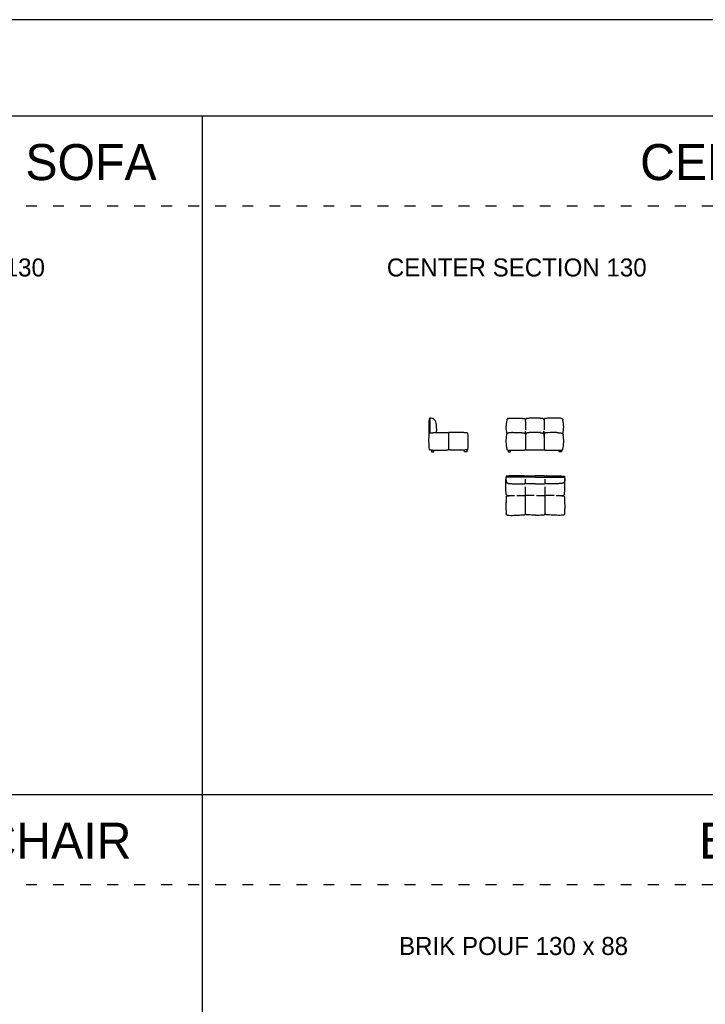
# Model space of a CAD drawing. Header units: millimetres. Extents: x -1609 to 20177350, y 5207 to 48962.
# Tile 3 of 14: x 14427 to 29644, y 25409 to 47265. Entities that reach past the tile are written whole.
import ezdxf

# ---------------------------------------------------------------- set-up
doc = ezdxf.new("R2010")
doc.units = ezdxf.units.MM
doc.linetypes.add('ACAD_ISO03W100', pattern=[30, 12, -18])
doc.layers.add('0. Text', color=7, linetype='Continuous')
doc.layers.add('1. Drawing', color=253, linetype='Continuous')
doc.styles.add('CENTURY_GOTHIC', font='GOTHIC.TTF')

msp = doc.modelspace()

# ---------------------------------------------------------------- linework, layer by layer
msp.add_lwpolyline([(59209, 47265), (4898, 47265)])
at = {"ltscale": 20}
for points in [[(59209, 45124), (4898, 45124)], [(18476, 45124), (18476, 30062)], [(59209, 30062), (4898, 30062)], [(18476, 30062), (18476, 15001)]]:
    msp.add_lwpolyline(points, dxfattribs=at)
at = {"linetype": 'ACAD_ISO03W100', "ltscale": 20}
for points in [[(59209, 43124), (4898, 43124)], [(59209, 28062), (4898, 28062)]]:
    msp.add_lwpolyline(points, dxfattribs=at)
at = {"layer": '1. Drawing', "linetype": 'Continuous'}
for p, q in [((23527, 38421), (23527, 38092)), ((23532, 38421), (23532, 38093)), ((25654, 38349), (25654, 38158)), ((26065, 38349), (26065, 38158)), ((23943, 38092), (23943, 38082)), ((23944, 38092), (23943, 38082)), ((25654, 37887), (25654, 37733)), ((25654, 37887), (25654, 37733)), ((26065, 37887), (26065, 37733)), ((26065, 37887), (26065, 37733)), ((25261, 37713), (25634, 37713)), ((26044, 37713), (25674, 37713)), ((25873, 37113), (25221, 37113)), ((25873, 37108), (25221, 37108)), ((25873, 37113), (26521, 37113)), ((25873, 37108), (26521, 37108))]:
    msp.add_line(p, q, dxfattribs=at)
for points in [[(23943, 38082), (23943, 37720)], [(26085, 37713), (26459, 37713)], [(25222, 37108), (25220, 37099), (25218, 37066), (25218, 37032)], [(25218, 37072), (25218, 37069), (25218, 37066), (25218, 37061), (25219, 37056), (25219, 37051), (25220, 37047), (25220, 37043), (25220, 37039), (25221, 37035), (25221, 37032), (25221, 37029), (25222, 37026), (25222, 37024), (25223, 37021), (25223, 37019), (25224, 37017), (25224, 37015), (25225, 37014), (25225, 37012), (25225, 37011), (25226, 37010), (25227, 37007), (25228, 37005), (25229, 37004), (25229, 37002), (25231, 36999), (25233, 36996), (25234, 36993), (25236, 36991), (25238, 36989), (25241, 36986), (25242, 36985), (25244, 36984), (25245, 36983), (25247, 36982), (25249, 36981), (25251, 36980), (25253, 36979), (25255, 36978), (25257, 36977), (25260, 36976), (25262, 36975), (25265, 36974), (25268, 36973), (25271, 36973), (25274, 36972), (25278, 36971), (25281, 36971), (25285, 36970), (25292, 36969), (25300, 36968), (25307, 36968), (25315, 36967), (25322, 36967), (25329, 36966), (25343, 36966), (25357, 36965), (25364, 36965), (25371, 36965), (25375, 36964), (25379, 36964), (25383, 36964), (25387, 36964), (25391, 36964), (25396, 36964), (25401, 36964), (25405, 36964), (25411, 36964), (25419, 36964), (25425, 36963), (25431, 36963), (25437, 36963), (25443, 36963), (25455, 36963), (25467, 36963), (25473, 36963), (25479, 36963), (25485, 36962), (25490, 36962), (25495, 36962), (25500, 36962), (25586, 36963), (25591, 36963), (25596, 36963), (25600, 36963), (25604, 36962), (25608, 36962), (25612, 36962), (25615, 36962), (25619, 36963), (25622, 36963), (25625, 36963), (25628, 36963), (25630, 36964), (25633, 36965), (25635, 36965), (25638, 36966), (25640, 36967), (25642, 36968), (25643, 36969), (25645, 36970), (25646, 36971), (25648, 36972), (25649, 36974), (25650, 36975), (25650, 36977), (25651, 36978), (25651, 36979), (25651, 36980), (25651, 36981), (25651, 36983), (25652, 36985), (25652, 36987), (25652, 36989), (25652, 36992), (25652, 36995), (25652, 36996), (25652, 36998), (25652, 37000), (25652, 37002), (25652, 37004), (25652, 37006), (25652, 37008), (25652, 37010), (25652, 37013), (25652, 37015), (25652, 37018), (25652, 37021), (25652, 37024), (25652, 37027), (25652, 37030), (25652, 37033), (25652, 37037), (25652, 37040), (25652, 37044), (25652, 37048), (25652, 37052), (25652, 37056), (25652, 37061), (25652, 37065)], [(25225, 37131), (25222, 37113)], [(25629, 37137), (25491, 37140), (25426, 37143), (25358, 37143), (25294, 37140), (25229, 37135)], [(25873, 36963), (25871, 36963), (25865, 36963), (25853, 36963), (25841, 36963), (25835, 36963), (25829, 36963), (25823, 36962), (25818, 36962), (25813, 36962), (25807, 36962), (25718, 36963), (25714, 36963), (25709, 36963), (25705, 36963), (25701, 36962), (25697, 36962), (25693, 36962), (25689, 36962), (25686, 36963), (25683, 36963), (25680, 36963), (25677, 36963), (25674, 36964), (25672, 36965), (25669, 36965), (25667, 36966), (25665, 36967), (25663, 36968), (25661, 36969), (25660, 36970), (25658, 36971), (25657, 36972), (25656, 36974), (25655, 36975), (25654, 36977), (25654, 36978), (25654, 36979), (25654, 36980), (25653, 36981), (25653, 36983), (25653, 36985), (25653, 36987), (25653, 36989), (25653, 36992), (25653, 36995), (25653, 36996), (25653, 36998), (25653, 37000), (25653, 37002), (25653, 37004), (25653, 37006), (25652, 37008), (25652, 37010), (25652, 37013), (25652, 37015), (25652, 37018), (25652, 37021), (25652, 37024), (25652, 37027), (25652, 37030), (25652, 37033), (25652, 37037), (25652, 37040), (25652, 37044), (25652, 37048), (25652, 37052), (25652, 37056), (25652, 37061), (25652, 37065)], [(25674, 37137), (25817, 37140), (25873, 37143)], [(26068, 37137), (25928, 37140), (25873, 37143)], [(25873, 36963), (25874, 36963), (25880, 36963), (25892, 36963), (25904, 36963), (25910, 36963), (25916, 36963), (25922, 36962), (25927, 36962), (25933, 36962), (25938, 36962), (26024, 36963), (26028, 36963), (26033, 36963), (26037, 36963), (26041, 36962), (26045, 36962), (26049, 36962), (26052, 36962), (26056, 36963), (26059, 36963), (26062, 36963), (26065, 36963), (26068, 36964), (26070, 36965), (26073, 36965), (26075, 36966), (26077, 36967), (26079, 36968), (26081, 36969), (26082, 36970), (26084, 36971), (26085, 36972), (26086, 36974), (26087, 36975), (26088, 36977), (26088, 36978), (26088, 36979), (26088, 36980), (26089, 36981), (26089, 36983), (26089, 36985), (26089, 36987), (26089, 36989), (26089, 36992), (26089, 36995), (26089, 36996), (26089, 36998), (26089, 37000), (26089, 37002), (26089, 37004), (26089, 37006), (26089, 37008), (26089, 37010), (26090, 37013), (26090, 37015), (26090, 37018), (26090, 37021), (26090, 37024), (26090, 37027), (26090, 37030), (26090, 37033), (26090, 37037), (26090, 37040), (26090, 37044), (26090, 37048), (26090, 37052), (26090, 37056), (26090, 37061), (26090, 37065)], [(26524, 37072), (26524, 37069), (26524, 37066), (26523, 37061), (26523, 37056), (26523, 37051), (26522, 37047), (26522, 37043), (26522, 37039), (26521, 37035), (26521, 37032), (26520, 37029), (26520, 37026), (26520, 37024), (26519, 37021), (26519, 37019), (26518, 37017), (26518, 37015), (26517, 37014), (26517, 37012), (26517, 37011), (26516, 37010), (26515, 37007), (26514, 37005), (26513, 37004), (26513, 37002), (26511, 36999), (26509, 36996), (26508, 36993), (26506, 36991), (26504, 36989), (26501, 36986), (26500, 36985), (26498, 36984), (26497, 36983), (26495, 36982), (26493, 36981), (26491, 36980), (26489, 36979), (26487, 36978), (26485, 36977), (26482, 36976), (26480, 36975), (26477, 36974), (26474, 36973), (26471, 36973), (26468, 36972), (26464, 36971), (26461, 36971), (26457, 36970), (26450, 36969), (26442, 36968), (26435, 36968), (26427, 36967), (26420, 36967), (26413, 36966), (26399, 36966), (26385, 36965), (26378, 36965), (26371, 36965), (26367, 36964), (26363, 36964), (26359, 36964), (26355, 36964), (26351, 36964), (26346, 36964), (26341, 36964), (26337, 36964), (26331, 36964), (26326, 36964), (26320, 36963), (26315, 36963), (26309, 36963), (26303, 36963), (26290, 36963), (26278, 36963), (26269, 36963), (26263, 36963), (26257, 36962), (26252, 36962), (26247, 36962), (26241, 36962), (26156, 36963), (26151, 36963), (26146, 36963), (26142, 36963), (26138, 36962), (26134, 36962), (26130, 36962), (26127, 36962), (26123, 36963), (26120, 36963), (26117, 36963), (26114, 36963), (26112, 36964), (26109, 36965), (26107, 36965), (26104, 36966), (26102, 36967), (26100, 36968), (26099, 36969), (26097, 36970), (26096, 36971), (26094, 36972), (26093, 36974), (26092, 36975), (26092, 36977), (26091, 36978), (26091, 36979), (26091, 36980), (26091, 36981), (26091, 36983), (26090, 36985), (26090, 36987), (26090, 36989), (26090, 36992), (26090, 36995), (26090, 36996), (26090, 36998), (26090, 37000), (26090, 37002), (26090, 37004), (26090, 37006), (26090, 37008), (26090, 37010), (26090, 37013), (26090, 37015), (26090, 37018), (26090, 37021), (26090, 37024), (26090, 37027), (26090, 37030), (26090, 37033), (26090, 37037), (26090, 37040), (26090, 37044), (26090, 37048), (26090, 37052), (26090, 37056), (26090, 37061), (26090, 37065)], [(26113, 37137), (26251, 37140), (26319, 37143), (26384, 37143), (26448, 37140), (26513, 37135)], [(26517, 37131), (26520, 37113)], [(26520, 37108), (26522, 37099), (26524, 37066), (26524, 37032)], [(25652, 36301), (25652, 36893)], [(25652, 36301), (25652, 36893)], [(25652, 36301), (25652, 36893)], [(25652, 36301), (25652, 36893)], [(26090, 36301), (26090, 36893)], [(26090, 36301), (26090, 36893)], [(26090, 36301), (26090, 36893)], [(26090, 36301), (26090, 36893)], [(25459, 36704), (25652, 36704)], [(25849, 36704), (25652, 36704)], [(25896, 36704), (26090, 36704)], [(26286, 36704), (26090, 36704)]]:
    msp.add_lwpolyline(points, dxfattribs=at)
at = {"layer": '1. Drawing'}
for points in [[(23569, 37713), (23569, 37673), (23619, 37673), (23619, 37713)], [(24348, 37713), (24348, 37673), (24298, 37673), (24298, 37713)], [(25269, 37713), (25269, 37673), (25319, 37673), (25319, 37713)], [(26449, 37713), (26449, 37673), (26399, 37673), (26399, 37713)]]:
    msp.add_lwpolyline(points, dxfattribs=at)
at = {"layer": '1. Drawing', "linetype": 'Continuous'}
for centre, radius, start, end in [((23530, 38421), 2.5, 360, 180), ((25837, 38220), 618, 165.4336, 193.7049), ((24334, 38259), 1324, 3.8787, 5.5982), ((27386, 38259), 1324, 174.4018, 176.1213), ((25883, 38220), 618, 346.2951, 14.5664), ((25192, 37915), 1689, 174.494, 186.3822), ((23933, 38092), 10, 1.972, 87.737), ((23954, 38092), 10, 92.263, 178.028), ((22695, 37915), 1689, 353.6178, 5.506), ((26109, 37909), 890, 170.972, 191.4558), ((25860, 37019), 1086, 83.524, 96.476), ((25850, 37154), 950, 85.9246, 96.8073), ((26264, 36048), 2053, 87.5672, 93.2232), ((25611, 37909), 890, 348.5442, 9.028), ((23524, 37729), 10, 189.7256, 266.9176), ((24363, 37729), 10, 273.0824, 350.2744), ((25265, 37740), 30.1, 195.9205, 223.9524), ((25261, 37738), 25, 226.8728, 270), ((25634, 37733), 20, 270, 0), ((26085, 37733), 20, 180, 270), ((26459, 37738), 25, 270, 313.1272), ((26454, 37740), 30.1, 316.0476, 344.0795), ((25221, 37111), 2.5, 90, 270), ((25629, 37113), 23.4, 0.3007, 90.0859), ((25676, 37113), 23.4, 89.9141, 179.6993), ((26066, 37113), 23.4, 0.3007, 90.0859), ((26113, 37113), 23.4, 89.9141, 179.6993), ((26521, 37111), 2.5, 270, 90), ((25394, 38239), 1536, 264.5627, 270.5587), ((26348, 38239), 1536, 269.4413, 275.4373)]:
    msp.add_arc(centre, radius, start, end, dxfattribs=at)
at = {"layer": '1. Drawing', "linetype": 'Continuous', "extrusion": (0, 0, -1)}
for centre, radius, start, end in [((-26975, 38259), 1324, 3.8787, 5.5982), ((-24745, 38259), 1324, 174.4018, 176.1213), ((-23529, 38074), 18.2, 9.5878, 85.52), ((-24359, 38075), 16.2, 87.9702, 172.8513), ((-25462, 36905), 1198, 85.5489, 95.2422), ((-25462, 36905), 1198, 85.5489, 95.2422), ((-23938, 37720), 5, 183.1488, 267.8066), ((-23948, 37720), 5, 272.1934, 356.8512), ((-25674, 37733), 20, 270, 0), ((-26045, 37733), 20, 180, 270), ((-25251, 36735), 25, 275.4373, 354.5619), ((-26491, 36735), 25, 185.4381, 264.5627), ((-25251, 36671), 25, 5.4381, 84.5627), ((-25394, 35167), 1536, 84.5627, 90.5587), ((-26348, 35167), 1536, 89.4413, 95.4373), ((-26491, 36671), 25, 95.4373, 174.5619), ((-25251, 36294), 25, 275.4373, 354.5619), ((-26491, 36294), 25, 185.4381, 264.5627)]:
    msp.add_arc(centre, radius, start, end, dxfattribs=at)
at = {"layer": '1. Drawing', "linetype": 'Continuous'}
for points, knots in [([(23527, 38417), (23523, 38414), (23512, 38399), (23507, 38317), (23503, 38146), (23508, 38067), (23509, 38097), (23658, 38101)], [497.96041, 497.96041, 497.96041, 497.96041, 531.785111, 584.963622, 638.142133, 691.320644, 737.784074, 737.784074, 737.784074, 737.784074]), ([(23544, 38423), (23539, 38423), (23537, 38423), (23533, 38421), (23532, 38421)], [436.939, 436.939, 436.939, 436.939, 478.6066, 482.5801, 482.5801, 482.5801, 482.5801]), ([(23658, 38101), (23666, 38102), (23678, 38124), (23683, 38149), (23682, 38170), (23680, 38254), (23668, 38360), (23614, 38404), (23593, 38413), (23589, 38414)], [0, 0, 0, 0, 53.178511, 106.357022, 159.535533, 212.714044, 319.071066, 372.249577, 383.369742, 383.369742, 383.369742, 383.369742]), ([(25248, 36269), (25303, 36261), (25429, 36264), (25472, 36267), (25562, 36271), (25595, 36274), (25632, 36277), (25647, 36281), (25652, 36286), (25652, 36301)], [13.742278, 13.742278, 13.742278, 13.742278, 63.156244, 126.312488, 189.468732, 252.624976, 315.781221, 378.937465, 505.249953, 505.249953, 505.249953, 505.249953]), ([(25873, 36265), (25855, 36265), (25825, 36267), (25743, 36271), (25709, 36274), (25673, 36277), (25658, 36281), (25652, 36286), (25652, 36301)], [86.273928, 86.273928, 86.273928, 86.273928, 126.312488, 189.468732, 252.624976, 315.781221, 378.937465, 505.249953, 505.249953, 505.249953, 505.249953]), ([(25873, 36265), (25891, 36265), (25920, 36267), (25999, 36271), (26033, 36274), (26069, 36277), (26084, 36281), (26090, 36286), (26090, 36301)], [86.273928, 86.273928, 86.273928, 86.273928, 126.312488, 189.468732, 252.624976, 315.781221, 378.937465, 505.249953, 505.249953, 505.249953, 505.249953]), ([(26494, 36269), (26439, 36261), (26316, 36264), (26270, 36267), (26180, 36271), (26147, 36274), (26110, 36277), (26095, 36281), (26090, 36286), (26090, 36301)], [13.742278, 13.742278, 13.742278, 13.742278, 63.156244, 126.312488, 189.468732, 252.624976, 315.781221, 378.937465, 505.249953, 505.249953, 505.249953, 505.249953])]:
    msp.add_open_spline(points, degree=3, knots=knots, dxfattribs=at)
for points, degree in [([(23532, 38419), (23532, 38419), (23532, 38419), (23532, 38419)], 3), ([(23589, 38414), (23570, 38420), (23553, 38422), (23544, 38423)], 3), ([(25239, 38075), (25236, 38072), (25234, 38068), (25232, 38063), (25231, 38056), (25230, 38048)], 5), ([(25369, 38099), (25339, 38098), (25310, 38096), (25278, 38093), (25256, 38089), (25239, 38075)], 5), ([(25571, 38098), (25602, 38095), (25633, 38092), (25646, 38085), (25650, 38073), (25652, 38060)], 5), ([(25644, 38080), (25647, 38083), (25649, 38086), (25650, 38090), (25651, 38095), (25652, 38099)], 5), ([(25665, 38080), (25662, 38083), (25660, 38086), (25659, 38090), (25658, 38095), (25657, 38099)], 5), ([(25737, 38098), (25706, 38095), (25675, 38092), (25663, 38085), (25659, 38073), (25657, 38060)], 5), ([(25982, 38098), (26013, 38095), (26044, 38092), (26057, 38085), (26061, 38073), (26063, 38060)], 5), ([(26055, 38080), (26058, 38083), (26060, 38086), (26061, 38090), (26062, 38095), (26063, 38099)], 5), ([(26076, 38080), (26073, 38083), (26071, 38086), (26070, 38090), (26069, 38095), (26068, 38099)], 5), ([(26148, 38098), (26117, 38095), (26086, 38092), (26074, 38085), (26070, 38073), (26068, 38060)], 5), ([(26351, 38099), (26381, 38098), (26410, 38096), (26442, 38093), (26463, 38089), (26481, 38075)], 5), ([(26481, 38075), (26484, 38072), (26486, 38068), (26487, 38063), (26489, 38056), (26490, 38048)], 5)]:
    msp.add_open_spline(points, degree=degree, dxfattribs=at)
for points, weights in [([(25267, 38414), (25243, 38412), (25239, 38375)], [1, 0.941308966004, 0.989832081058]), ([(25267, 38414), (25461, 38432), (25626, 38411)], [1, 0.991321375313, 1]), ([(25627, 38411), (25649, 38408), (25651, 38388)], [1, 0.783852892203, 1]), ([(25682, 38411), (25660, 38408), (25658, 38388)], [1, 0.783852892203, 1]), ([(26038, 38411), (25848, 38432), (25682, 38411)], [1, 0.991321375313, 1]), ([(26038, 38411), (26060, 38408), (26062, 38388)], [1, 0.783852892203, 1]), ([(26093, 38411), (26071, 38408), (26069, 38388)], [1, 0.783852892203, 1]), ([(26453, 38414), (26256, 38432), (26093, 38411)], [1, 0.991321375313, 1]), ([(26453, 38414), (26477, 38412), (26481, 38375)], [1, 0.941308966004, 0.989832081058]), ([(23528, 38092), (23678, 38108), (23933, 38102)], [1, 0.995363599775, 0.99991323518]), ([(24359, 38092), (24209, 38108), (23953, 38102)], [1, 0.995363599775, 0.99991323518]), ([(25652, 38099), (25652, 38117), (25653, 38133)], [1, 0.999614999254, 0.999278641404]), ([(25652, 38060), (25655, 37909), (25654, 37841)], [1, 0.997685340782, 0.997128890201]), ([(25657, 38060), (25654, 37909), (25654, 37841)], [1, 0.997685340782, 0.997128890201]), ([(25657, 38099), (25656, 38117), (25656, 38133)], [1, 0.999615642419, 0.99927976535]), ([(26063, 38099), (26063, 38117), (26064, 38133)], [1, 0.999615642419, 0.99927976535]), ([(26063, 38060), (26066, 37909), (26065, 37841)], [1, 0.997685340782, 0.997128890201]), ([(26068, 38060), (26065, 37909), (26065, 37841)], [1, 0.997685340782, 0.997128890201]), ([(26068, 38099), (26067, 38117), (26067, 38133)], [1, 0.999614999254, 0.999278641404]), ([(23523, 37719), (23562, 37712), (23603, 37713)], [0.995358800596, 0.987880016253, 0.98923551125]), ([(23603, 37713), (23864, 37709), (23939, 37715)], [0.999305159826, 0.994014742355, 0.999655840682]), ([(24284, 37713), (24023, 37709), (23948, 37715)], [0.999305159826, 0.994014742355, 0.999655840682]), ([(24364, 37719), (24325, 37712), (24284, 37713)], [0.995358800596, 0.987880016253, 0.98923551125]), ([(25226, 36732), (25212, 36797), (25218, 37068)], [0.998866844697, 0.993813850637, 0.998866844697]), ([(25229, 37135), (25226, 37134), (25225, 37131)], [1, 0.803670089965, 1]), ([(26513, 37135), (26516, 37134), (26517, 37131)], [1, 0.803670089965, 1]), ([(26516, 36732), (26530, 36797), (26524, 37068)], [0.998866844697, 0.993813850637, 0.998866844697]), ([(25226, 36674), (25212, 36437), (25226, 36292)], [0.998866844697, 0.993813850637, 0.998866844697]), ([(26516, 36674), (26530, 36437), (26516, 36292)], [0.998866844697, 0.993813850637, 0.998866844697])]:
    msp.add_rational_spline(points, weights, degree=2, dxfattribs=at)

# ---------------------------------------------------------------- texts
at = {"layer": '0. Text', "attachment_point": 1, "style": 'CENTURY_GOTHIC'}
for s, width, insert, char_height in [('\\pi8605.73828;{\\fCarisma Classic 400 Regular|b0|i0|c0|p2;END SECTION SOFA}', 26911.06, (-1661, 44504), 800), ('\\pi9200.4824;{\\fCarisma Classic 400 Regular|b0|i0|c0|p2;CENTER SECTION}', 26911.06, (18997, 44504), 800), ('\\pi3741.4486;{\\fCarisma Classic 400 Regular|b0|i0|c0|p2;END SECTION SOFA 130}', 13317.48, (4944, 41965), 400), ('\\pi4054.86492;{\\fCarisma Classic 400 Regular|b0|i0|c0|p2;CENTER SECTION 130}', 13317.48, (18521, 41965), 400), ('\\pi9577.24588;{\\fCarisma Classic 400 Regular|b0|i0|c0|p2;BRIK ARMCHAIR}', 26911.06, (-1170, 29442), 800), ('\\pi10899.51421;{\\fCarisma Classic 400 Regular|b0|i0|c0|p2;BRIK POUF}', 26911.06, (18609, 29442), 800), ('\\pi4719.59521;{\\fCarisma Classic 400 Regular|b0|i0|c0|p2;BRIK ARMCHAIR}', 13317.48, (4944, 26903), 400), ('\\pi4325.40434;{\\fCarisma Classic 400 Regular|b0|i0|c0|p2;BRIK POUF 130 x 88}', 13317.48, (18521, 26903), 400)]:
    msp.add_mtext_dynamic_manual_height_columns(s, width=width, gutter_width=147, heights=[0], dxfattribs=dict(at, insert=insert, char_height=char_height))

doc.saveas('drawing.dxf')
